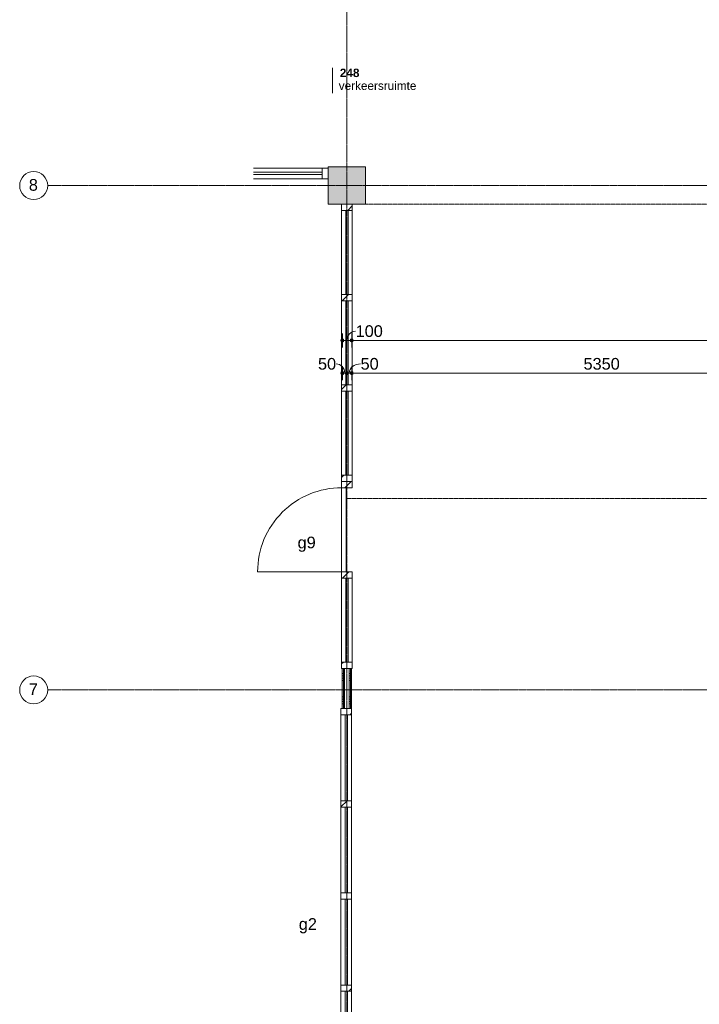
# Model space of a CAD drawing. Header units: millimetres. Extents: x 23523 to 72739, y 19604 to 59318.
# Tile 2 of 44: x 23523 to 30800, y 29034 to 39576. Entities that reach past the tile are written whole.
import ezdxf

# ---------------------------------------------------------------- set-up
doc = ezdxf.new("R2010")
doc.units = ezdxf.units.MM
doc.linetypes.add('Dash', pattern=[6.35, 3.175, -3.175])
doc.linetypes.add('stramien', pattern=[22.225, 12.7, -3.175, 3.175, -3.175])
doc.layers.add('00_Algemeen', color=7, linetype='Continuous', lineweight=9, true_color=0x00a600)
for name, color, linetype, lineweight in [('00_Algemeen-50', 7, 'Continuous', 9), ('22_Metselwerk', 7, 'Continuous', 18), ('25_Metaalconstructiewerk', 7, 'Continuous', 9), ('30_Kozijnen-ramen-deuren', 7, 'Continuous', 9)]:
    doc.layers.add(name, color=color, linetype=linetype, lineweight=lineweight)
doc.styles.add('Arial', font='arial.ttf', dxfattribs={"height": 125})
doc.styles.add('Arial_5', font='arial.ttf', dxfattribs={"height": 90})
doc.styles.add('Arial_B_1', font='arialbd.ttf', dxfattribs={"height": 90})
doc.dimstyles.new('00_AEE_maatvoering_2_5mm', dxfattribs={"dimscale": 304.8, "dimtxt": 127.532425, "dimasz": 0.459318, "dimexe": 0.246063, "dimexo": 0.0625, "dimgap": 0, "dimtad": 1, "dimdec": 0, "dimzin": 0, "dimdsep": 46, "dimtxsty": 'Arial', "dimblk1": 'DOTSMALL', "dimblk2": 'DOTSMALL', "dimsah": 1, "dimcen": 0.09, "dimdle": 0.246063, "dimazin": 0, "dimtfac": 1, "dimtdec": 4, "dimtix": 1, "dimtmove": 0, "dimatfit": 3, "dimfxl": 0.246063, "dimfxlon": 1, "dimtvp": 1, "dimtolj": 1, "dimtzin": 0, "dimarcsym": 2})
doc.dimstyles.new('00_AEE_maatvoering_2_5mm_1', dxfattribs={"dimscale": 304.8, "dimtxt": 127.532425, "dimasz": 0.459318, "dimexe": 0.246063, "dimexo": 0.0625, "dimgap": 0, "dimtad": 1, "dimdec": 0, "dimzin": 0, "dimdsep": 46, "dimtxsty": 'Arial', "dimblk1": 'DOTSMALL', "dimblk2": 'DOTSMALL', "dimsah": 1, "dimcen": 0.09, "dimdle": 0.246063, "dimazin": 0, "dimtfac": 1, "dimtdec": 4, "dimtix": 1, "dimtmove": 1, "dimatfit": 3, "dimfxl": 0.246063, "dimfxlon": 1, "dimtvp": 1, "dimtolj": 1, "dimtzin": 0, "dimarcsym": 2})
pattern_1 = [(180, (27077.54, 32500), (4e-13, -250), []), (180, (27077.54, 32525), (4e-13, -250), []), (180, (27077.54, 32550), (4e-13, -250), []), (180, (27077.54, 32575), (4e-13, -250), [])]

# ---------------------------------------------------------------- blocks, each defined once
blk = doc.blocks.new('Direct Shape - 2410-10368 v1 - IFC-model constructie _zonder onderbouw_ _MM21228_-1202367-02 tweede verdieping - B')
at = {"layer": '25_Metaalconstructiewerk'}
blk.add_hatch(color=256, dxfattribs=at).paths.add_polyline_path([(32600, 37600), (32600, 38000), (32200, 38000), (32200, 37600)])
for p, q in [((32600, 38000), (32200, 38000)), ((32200, 38000), (32200, 37600)), ((32600, 37600), (32600, 38000)), ((32200, 37600), (32600, 37600))]:
    blk.add_line(p, q, dxfattribs=at)
blk = doc.blocks.new('Direct Shape - NLRS_28_SC_TLB_kolom vierkant prefab_gen_AT_kolom vierkant_gen_lxb 400x400_800390-1202368-02 tweede verdieping - B')
blk.add_blockref('Direct Shape - 2410-10368 v1 - IFC-model constructie _zonder onderbouw_ _MM21228_-1202367-02 tweede verdieping - B', (0, 0))
blk = doc.blocks.new('2410-10368 v1 - IFC-model constructie _zonder onderbouw_ _MM21228__ifc-1-02 tweede verdieping - B')
at = {"layer": '25_Metaalconstructiewerk', "lineweight": 9}
blk.add_blockref('Direct Shape - NLRS_28_SC_TLB_kolom vierkant prefab_gen_AT_kolom vierkant_gen_lxb 400x400_800390-1202368-02 tweede verdieping - B', (0, 0), dxfattribs=at)
blk = doc.blocks.new('Rectangular Mullion - 31_AEE_hout_lariks_BxD_67x114mm-1805879-02 tweede verdieping - B')
at = {"layer": '30_Kozijnen-ramen-deuren', "true_color": 0xc0c0c0}
h = blk.add_hatch(dxfattribs=at)
h.set_pattern_fill('FP_62', color=9, style=0, pattern_type=2)
h.set_pattern_definition([(45, (-37600, -32400), (-106.066, 106.066), [])])
h.paths.add_polyline_path([(-67, 57), (0, 57), (0, -57), (-67, -57)])
at = {"layer": '30_Kozijnen-ramen-deuren'}
for p, q in [((-67, 57), (0, 57)), ((-67, -57), (-67, 57)), ((0, 57), (0, -57)), ((0, -57), (-67, -57))]:
    blk.add_line(p, q, dxfattribs=at)
blk = doc.blocks.new('System Panel - 32_AEE_glas-1933595-02 tweede verdieping - B')
at = {"layer": '30_Kozijnen-ramen-deuren'}
for p, q in [((450, 12.5), (-450, 12.5)), ((-450, 12.5), (-450, -12.5)), ((450, -12.5), (450, 12.5)), ((-450, -12.5), (450, -12.5))]:
    blk.add_line(p, q, dxfattribs=at)
blk = doc.blocks.new('Rectangular Mullion - 31_AEE_hout_lariks_BxD_67x114mm-1805877-02 tweede verdieping - B')
at = {"layer": '30_Kozijnen-ramen-deuren', "true_color": 0xc0c0c0}
h = blk.add_hatch(dxfattribs=at)
h.set_pattern_fill('FP_63', color=9, style=0, pattern_type=2)
h.set_pattern_definition([(45, (-36599.5, -32400), (-106.066, 106.066), [])])
h.paths.add_polyline_path([(-33.5, 57), (33.5, 57), (33.5, -57), (-33.5, -57)])
at = {"layer": '30_Kozijnen-ramen-deuren'}
for p, q in [((-33.5, 57), (33.5, 57)), ((-33.5, -57), (-33.5, 57)), ((33.5, 57), (33.5, -57)), ((33.5, -57), (-33.5, -57))]:
    blk.add_line(p, q, dxfattribs=at)
blk = doc.blocks.new('Rectangular Mullion - 31_AEE_hout_lariks_BxD_67x114mm-V18-02 tweede verdieping - B')
at = {"layer": '30_Kozijnen-ramen-deuren', "true_color": 0xc0c0c0}
h = blk.add_hatch(dxfattribs=at)
h.set_pattern_fill('FP_64', color=9, style=0, pattern_type=2)
h.set_pattern_definition([(45, (-35632.5, -32400), (-106.066, 106.066), [])])
h.paths.add_polyline_path([(-33.5, 57), (33.5, 57), (33.5, -57), (-33.5, -57)])
at = {"layer": '30_Kozijnen-ramen-deuren'}
for p, q in [((-33.5, 57), (33.5, 57)), ((-33.5, -57), (-33.5, 57)), ((33.5, 57), (33.5, -57)), ((33.5, -57), (-33.5, -57))]:
    blk.add_line(p, q, dxfattribs=at)
blk = doc.blocks.new('Rectangular Mullion - 31_AEE_hout_lariks_BxD_67x114mm-4869962-02 tweede verdieping - B')
at = {"layer": '30_Kozijnen-ramen-deuren', "true_color": 0xc0c0c0}
h = blk.add_hatch(dxfattribs=at)
h.set_pattern_fill('FP_65', color=9, style=0, pattern_type=2)
h.set_pattern_definition([(45, (-34598.5, -32400), (-106.066, 106.066), [])])
h.paths.add_polyline_path([(-33.5, 57), (33.5, 57), (33.5, -57), (-33.5, -57)])
at = {"layer": '30_Kozijnen-ramen-deuren'}
for p, q in [((-33.5, 57), (33.5, 57)), ((-33.5, -57), (-33.5, 57)), ((33.5, 57), (33.5, -57)), ((33.5, -57), (-33.5, -57))]:
    blk.add_line(p, q, dxfattribs=at)
blk = doc.blocks.new('31_AEE_VO_Vliesgevel Paneel - Deur Paneel dicht-5205788-02 tweede verdieping - B')
at = {"layer": '30_Kozijnen-ramen-deuren'}
for p, q in [((450, 57), (-450, 57)), ((-450, 7), (450, 7))]:
    blk.add_line(p, q, dxfattribs=at)
blk = doc.blocks.new('Rectangular Mullion - 31_AEE_hout_lariks_BxD_67x114mm-V19-02 tweede verdieping - B')
at = {"layer": '30_Kozijnen-ramen-deuren', "true_color": 0xc0c0c0}
h = blk.add_hatch(dxfattribs=at)
h.set_pattern_fill('FP_66', color=9, style=0, pattern_type=2)
h.set_pattern_definition([(45, (-33631.5, -32400), (-106.066, 106.066), [])])
h.paths.add_polyline_path([(-33.5, 57), (33.5, 57), (33.5, -57), (-33.5, -57)])
at = {"layer": '30_Kozijnen-ramen-deuren'}
for p, q in [((-33.5, 57), (33.5, 57)), ((-33.5, -57), (-33.5, 57)), ((33.5, 57), (33.5, -57)), ((33.5, -57), (-33.5, -57))]:
    blk.add_line(p, q, dxfattribs=at)
blk = doc.blocks.new('Rectangular Mullion - 31_AEE_hout_lariks_BxD_67x114mm-1276831-02 tweede verdieping - B')
at = {"layer": '30_Kozijnen-ramen-deuren'}
for p, q in [((32343, 36566), (32343, 35666)), ((32457, 36566), (32457, 35666))]:
    blk.add_line(p, q, dxfattribs=at)
blk = doc.blocks.new('Rectangular Mullion - 31_AEE_hout_lariks_BxD_67x114mm-1276975-02 tweede verdieping - B')
at = {"layer": '30_Kozijnen-ramen-deuren'}
for p, q in [((32343, 37533), (32343, 36633)), ((32457, 37533), (32457, 36633))]:
    blk.add_line(p, q, dxfattribs=at)
blk = doc.blocks.new('Rectangular Mullion - 31_AEE_hout_lariks_BxD_67x114mm-V20-02 tweede verdieping - B')
at = {"layer": '30_Kozijnen-ramen-deuren', "true_color": 0xc0c0c0}
h = blk.add_hatch(dxfattribs=at)
h.set_pattern_fill('FP_71', color=9, style=0, pattern_type=2)
h.set_pattern_definition([(315, (-32200, 37930), (106.066, 106.066), [])])
h.paths.add_polyline_path([(0, 57), (0, -57), (-67, -57), (-67, 57)])
at = {"layer": '30_Kozijnen-ramen-deuren'}
for p, q in [((-67, 57), (0, 57)), ((-67, -57), (-67, 57)), ((0, 57), (0, -57)), ((0, -57), (-67, -57))]:
    blk.add_line(p, q, dxfattribs=at)
blk = doc.blocks.new('System Panel - 32_AEE_glas-1840482-02 tweede verdieping - B')
at = {"layer": '30_Kozijnen-ramen-deuren'}
for p, q in [((450, 13), (-284, 13)), ((450, -13), (450, 13)), ((-284, -13), (450, -13))]:
    blk.add_line(p, q, dxfattribs=at)
blk = doc.blocks.new('Rectangular Mullion - 31_AEE_hout_lariks_BxD_67x114mm-4869921-02 tweede verdieping - B')
at = {"layer": '30_Kozijnen-ramen-deuren'}
for p, q in [((32343, 33598), (32343, 32698)), ((32457, 33598), (32457, 32698))]:
    blk.add_line(p, q, dxfattribs=at)
blk = doc.blocks.new('Rectangular Mullion - 31_AEE_hout_lariks_BxD_67x114mm-1805880-02 tweede verdieping - B')
at = {"layer": '30_Kozijnen-ramen-deuren', "true_color": 0xc0c0c0}
h = blk.add_hatch(dxfattribs=at)
h.set_pattern_fill('FP_163', color=9, style=0, pattern_type=2)
h.set_pattern_definition([(135, (32631, -32400), (-106.066, -106.066), [])])
h.paths.add_polyline_path([(0, 57), (-67, 57), (-67, -57), (0, -57)])
at = {"layer": '30_Kozijnen-ramen-deuren'}
for p, q in [((0, 57), (-67, 57)), ((-67, 57), (-67, -57)), ((0, -57), (0, 57)), ((-67, -57), (0, -57))]:
    blk.add_line(p, q, dxfattribs=at)
blk = doc.blocks.new('Rectangular Mullion - 31_AEE_hout_lariks_BxD_67x114mm-V78-02 tweede verdieping - B')
at = {"layer": '30_Kozijnen-ramen-deuren', "true_color": 0xc0c0c0}
h = blk.add_hatch(dxfattribs=at)
h.set_pattern_fill('FP_164', color=9, style=0, pattern_type=2)
h.set_pattern_definition([(45, (-32200, -32393), (-106.066, 106.066), [])])
h.paths.add_polyline_path([(-67, 57), (0, 57), (0, -57), (-67, -57)])
at = {"layer": '30_Kozijnen-ramen-deuren'}
for p, q in [((-67, 57), (0, 57)), ((-67, -57), (-67, 57)), ((0, 57), (0, -57)), ((0, -57), (-67, -57))]:
    blk.add_line(p, q, dxfattribs=at)
blk = doc.blocks.new('System Panel - 32_AEE_glas-V55-02 tweede verdieping - B')
at = {"layer": '30_Kozijnen-ramen-deuren'}
for p, q in [((459.8, 12.5), (-459.8, 12.5)), ((-459.8, 12.5), (-459.8, -12.5)), ((459.8, -12.5), (459.8, 12.5)), ((-459.8, -12.5), (459.8, -12.5))]:
    blk.add_line(p, q, dxfattribs=at)
blk = doc.blocks.new('Rectangular Mullion - 31_AEE_hout_lariks_BxD_67x114mm-1289497-02 tweede verdieping - B')
at = {"layer": '30_Kozijnen-ramen-deuren'}
for p, q in [((32336, 29173), (32336, 28254)), ((32450, 29173), (32450, 28254))]:
    blk.add_line(p, q, dxfattribs=at)
blk = doc.blocks.new('Rectangular Mullion - 31_AEE_hout_lariks_BxD_67x114mm-V81-02 tweede verdieping - B')
at = {"layer": '30_Kozijnen-ramen-deuren', "true_color": 0xc0c0c0}
h = blk.add_hatch(dxfattribs=at)
h.set_pattern_fill('FP_167', color=9, style=0, pattern_type=2)
h.set_pattern_definition([(45, (-29206.7, -32393), (-106.066, 106.066), [])])
h.paths.add_polyline_path([(-33.5, 57), (33.5, 57), (33.5, -57), (-33.5, -57)])
at = {"layer": '30_Kozijnen-ramen-deuren'}
for p, q in [((-33.5, 57), (33.5, 57)), ((-33.5, -57), (-33.5, 57)), ((33.5, 57), (33.5, -57)), ((33.5, -57), (-33.5, -57))]:
    blk.add_line(p, q, dxfattribs=at)
blk = doc.blocks.new('Rectangular Mullion - 31_AEE_hout_lariks_BxD_67x114mm-V82-02 tweede verdieping - B')
at = {"layer": '30_Kozijnen-ramen-deuren', "true_color": 0xc0c0c0}
h = blk.add_hatch(dxfattribs=at)
h.set_pattern_fill('FP_168', color=9, style=0, pattern_type=2)
h.set_pattern_definition([(45, (-30193.3, -32393), (-106.066, 106.066), [])])
h.paths.add_polyline_path([(-33.5, 57), (33.5, 57), (33.5, -57), (-33.5, -57)])
at = {"layer": '30_Kozijnen-ramen-deuren'}
for p, q in [((-33.5, 57), (33.5, 57)), ((-33.5, -57), (-33.5, 57)), ((33.5, 57), (33.5, -57)), ((33.5, -57), (-33.5, -57))]:
    blk.add_line(p, q, dxfattribs=at)
blk = doc.blocks.new('Rectangular Mullion - 31_AEE_hout_lariks_BxD_67x114mm-1289524-02 tweede verdieping - B')
at = {"layer": '30_Kozijnen-ramen-deuren'}
for p, q in [((32336, 32133), (32336, 31213)), ((32450, 32133), (32450, 31213))]:
    blk.add_line(p, q, dxfattribs=at)
blk = doc.blocks.new('Rectangular Mullion - 31_AEE_hout_lariks_BxD_67x114mm-V83-02 tweede verdieping - B')
at = {"layer": '30_Kozijnen-ramen-deuren', "true_color": 0xc0c0c0}
h = blk.add_hatch(dxfattribs=at)
h.set_pattern_fill('FP_169', color=9, style=0, pattern_type=2)
h.set_pattern_definition([(45, (-31179.9, -32393), (-106.066, 106.066), [])])
h.paths.add_polyline_path([(-33.5, 57), (33.5, 57), (33.5, -57), (-33.5, -57)])
at = {"layer": '30_Kozijnen-ramen-deuren'}
for p, q in [((-33.5, 57), (33.5, 57)), ((-33.5, -57), (-33.5, 57)), ((33.5, 57), (33.5, -57)), ((33.5, -57), (-33.5, -57))]:
    blk.add_line(p, q, dxfattribs=at)
blk = doc.blocks.new('30_AEE_VO_draairichting - 30_AEE_VO_draairichting-8195371-02 tweede verdieping - B')
at = {"layer": '30_Kozijnen-ramen-deuren'}
blk.add_line((-450, 900), (-450, 0), dxfattribs=at)
blk.add_arc((-450, 0), 900, 360, 90, dxfattribs=at)
blk = doc.blocks.new('Rectangular Mullion - 31_AEE_hout_lariks_BxD_67x114mm-1183547-02 tweede verdieping - B')
at = {"layer": '30_Kozijnen-ramen-deuren'}
for p, q in [((32133, 37987), (31399, 37987)), ((32133, 37873), (31399, 37873))]:
    blk.add_line(p, q, dxfattribs=at)
blk = doc.blocks.new('Rectangular Mullion - 31_AEE_hout_lariks_BxD_67x114mm-V87-02 tweede verdieping - B')
at = {"layer": '30_Kozijnen-ramen-deuren', "true_color": 0xc0c0c0}
h = blk.add_hatch(dxfattribs=at)
h.set_pattern_fill('FP_176', color=9, style=0, pattern_type=2)
h.set_pattern_definition([(45, (-34665.5, -32400), (-106.066, 106.066), [])])
h.paths.add_polyline_path([(-33.5, 57), (33.5, 57), (33.5, -57), (-33.5, -57)])
at = {"layer": '30_Kozijnen-ramen-deuren'}
for p, q in [((-33.5, 57), (33.5, 57)), ((-33.5, -57), (-33.5, 57)), ((33.5, 57), (33.5, -57)), ((33.5, -57), (-33.5, -57))]:
    blk.add_line(p, q, dxfattribs=at)
blk = doc.blocks.new('Grid - 3 mm-485849-02 tweede verdieping - B')
at = {"layer": '00_Algemeen', "color": 7}
blk.add_circle((0, 0), 3, dxfattribs=at)
blk = doc.blocks.new('00_AEE_tag_ruimte_klein - Naam _ nummer-752176-02 tweede verdieping - B')
at = {"layer": '00_Algemeen', "color": 7}
for p, q in [((-8.06, 7.17), (-8.06, 4.25)), ((-8.06, 4.47), (-8.06, 1.72))]:
    blk.add_line(p, q, dxfattribs=at)
blk = doc.blocks.new('DIMBLOCK175-02 tweede verdieping - B')
at = {"layer": '00_Algemeen-50', "transparency": 16777216}
h = blk.add_hatch(color=256, dxfattribs=at)
edge = h.paths.add_edge_path()
edge.add_arc((26978, 36142), 17.5, 0, 360)
h = blk.add_hatch(color=256, dxfattribs=at)
edge = h.paths.add_edge_path()
edge.add_arc((27078, 36142), 17.5, 0, 360)
for p, q in [((26978, 36142), (26978, 36217)), ((27078, 36142), (27078, 36217)), ((26978, 36142), (27078, 36142)), ((26978, 36142), (26978, 36067)), ((27078, 36142), (27078, 36067))]:
    blk.add_line(p, q, dxfattribs=at)
for centre in [(26978, 36142), (27078, 36142)]:
    blk.add_circle(centre, 17.5, dxfattribs=at)
blk.add_ellipse((27120, 36142), major_axis=(0, 98.1), ratio=0.944187, start_param=0, end_param=1.570796, dxfattribs=at)
at = {"layer": '00_Algemeen-50', "color": 0, "transparency": 16777216, "insert": (27120, 36304), "char_height": 125, "width": 346.1, "attachment_point": 1, "line_spacing_factor": 0.941778, "style": 'Arial'}
blk.add_mtext('100', dxfattribs=at)
blk = doc.blocks.new('_DotSmall')
at = {"color": 0, "linetype": 'ByBlock', "const_width": 0.5}
blk.add_lwpolyline([(-0.0625, 0, 1), (0.0625, 0, 1)], format="xyb", close=True, dxfattribs=at)
blk = doc.blocks.new('DIMBLOCK176-02 tweede verdieping - B')
at = {"layer": '00_Algemeen-50', "transparency": 16777216}
h = blk.add_hatch(color=256, dxfattribs=at)
edge = h.paths.add_edge_path()
edge.add_arc((27078, 36142), 17.5, 0, 360)
h = blk.add_hatch(color=256, dxfattribs=at)
edge = h.paths.add_edge_path()
edge.add_arc((37678, 36142), 17.5, 0, 360)
for p, q in [((27078, 36142), (27078, 36217)), ((37678, 36142), (37678, 36217)), ((27078, 36142), (37678, 36142)), ((27078, 36142), (27078, 36067)), ((37678, 36142), (37678, 36067))]:
    blk.add_line(p, q, dxfattribs=at)
for centre in [(27078, 36142), (37678, 36142)]:
    blk.add_circle(centre, 17.5, dxfattribs=at)
at = {"layer": '00_Algemeen-50', "color": 0, "transparency": 16777216, "insert": (32137, 36304), "char_height": 125, "width": 576.84, "attachment_point": 1, "line_spacing_factor": 0.941778, "style": 'Arial'}
blk.add_mtext('10600', dxfattribs=at)
blk = doc.blocks.new('DIMBLOCK181-02 tweede verdieping - B')
at = {"layer": '00_Algemeen-50', "transparency": 16777216}
h = blk.add_hatch(color=256, dxfattribs=at)
edge = h.paths.add_edge_path()
edge.add_arc((26978, 35792), 17.5, 0, 360)
h = blk.add_hatch(color=256, dxfattribs=at)
edge = h.paths.add_edge_path()
edge.add_arc((27027, 35792), 17.5, 0, 360)
for p, q in [((26978, 35792), (26978, 35867)), ((27027, 35792), (27027, 35867)), ((26978, 35792), (27027, 35792)), ((26978, 35792), (26978, 35717)), ((27027, 35792), (27027, 35717))]:
    blk.add_line(p, q, dxfattribs=at)
for centre in [(26978, 35792), (27027, 35792)]:
    blk.add_circle(centre, 17.5, dxfattribs=at)
blk.add_ellipse((26910, 35792), major_axis=(0, 98.1), ratio=0.947497, start_param=4.712389, end_param=6.283185, dxfattribs=at)
at = {"layer": '00_Algemeen-50', "color": 0, "transparency": 16777216, "insert": (26717, 35954), "char_height": 125, "width": 230.74, "attachment_point": 1, "line_spacing_factor": 0.941778, "style": 'Arial'}
blk.add_mtext('50', dxfattribs=at)
blk = doc.blocks.new('DIMBLOCK182-02 tweede verdieping - B')
at = {"layer": '00_Algemeen-50', "transparency": 16777216}
h = blk.add_hatch(color=256, dxfattribs=at)
edge = h.paths.add_edge_path()
edge.add_arc((27027, 35792), 17.5, 0, 360)
h = blk.add_hatch(color=256, dxfattribs=at)
edge = h.paths.add_edge_path()
edge.add_arc((27078, 35792), 17.5, 0, 360)
for p, q in [((27027, 35792), (27027, 35867)), ((27078, 35792), (27078, 35867)), ((27027, 35792), (27078, 35792)), ((27027, 35792), (27027, 35717)), ((27078, 35792), (27078, 35717))]:
    blk.add_line(p, q, dxfattribs=at)
for centre in [(27027, 35792), (27078, 35792)]:
    blk.add_circle(centre, 17.5, dxfattribs=at)
blk.add_ellipse((27173, 35792), major_axis=(121, 0), ratio=0.81385, start_param=1.570796, end_param=3.141593, dxfattribs=at)
at = {"layer": '00_Algemeen-50', "color": 0, "transparency": 16777216, "insert": (27173, 35954), "char_height": 125, "width": 230.74, "attachment_point": 1, "line_spacing_factor": 0.941778, "style": 'Arial'}
blk.add_mtext('50', dxfattribs=at)
blk = doc.blocks.new('DIMBLOCK183-02 tweede verdieping - B')
at = {"layer": '00_Algemeen-50', "transparency": 16777216}
h = blk.add_hatch(color=256, dxfattribs=at)
edge = h.paths.add_edge_path()
edge.add_arc((27078, 35792), 17.5, 0, 360)
h = blk.add_hatch(color=256, dxfattribs=at)
edge = h.paths.add_edge_path()
edge.add_arc((32428, 35792), 17.5, 0, 360)
for p, q in [((27078, 35792), (27078, 35867)), ((32428, 35792), (32428, 35867)), ((27078, 35792), (32428, 35792)), ((27078, 35792), (27078, 35717)), ((32428, 35792), (32428, 35717))]:
    blk.add_line(p, q, dxfattribs=at)
for centre in [(27078, 35792), (32428, 35792)]:
    blk.add_circle(centre, 17.5, dxfattribs=at)
at = {"layer": '00_Algemeen-50', "color": 0, "transparency": 16777216, "insert": (29560, 35954), "char_height": 125, "width": 461.47, "attachment_point": 1, "line_spacing_factor": 0.941778, "style": 'Arial'}
blk.add_mtext('5350', dxfattribs=at)

msp = doc.modelspace()

# ---------------------------------------------------------------- hatches: boundary and pattern name
at = {"layer": '22_Metselwerk', "lineweight": 9}
h = msp.add_hatch(dxfattribs=at)
h.set_pattern_fill('FP_37', color=256, angle=90, style=0, pattern_type=2)
h.set_pattern_definition(pattern_1)
h.paths.add_polyline_path([(26990, 32200), (26990, 32631), (26977.5, 32631), (26977.5, 32200)])
h = msp.add_hatch(dxfattribs=at)
h.set_pattern_fill('FP_37', color=256, angle=90, style=0, pattern_type=2)
h.set_pattern_definition(pattern_1)
h.paths.add_polyline_path([(27002.5, 32200), (27002.5, 32631), (26990, 32631), (26990, 32200)])
h = msp.add_hatch(dxfattribs=at)
h.set_pattern_fill('FP_37', color=256, angle=90, style=0, pattern_type=2)
h.set_pattern_definition(pattern_1)
h.paths.add_polyline_path([(27065, 32200), (27065, 32631), (27052.5, 32631), (27052.5, 32200)])
h = msp.add_hatch(dxfattribs=at)
h.set_pattern_fill('FP_37', color=256, angle=90, style=0, pattern_type=2)
h.set_pattern_definition(pattern_1)
h.paths.add_polyline_path([(27077.5, 32200), (27077.5, 32631), (27065, 32631), (27065, 32200)])

# ---------------------------------------------------------------- linework, layer by layer
at = {"layer": '00_Algemeen', "color": 150, "linetype": 'stramien', "true_color": 0x0080ff}
for p, q in [((27027.5, 20667.9), (27027.5, 59018.3)), ((72439, 37800), (23823.4, 37800)), ((72439, 32400), (23823.4, 32400))]:
    msp.add_line(p, q, dxfattribs=at)
at = {"layer": '00_Algemeen', "color": 7, "linetype": 'Dash'}
for p, q in [((27227.5, 37600), (32227.5, 37600)), ((37637.5, 34450.6), (27027.5, 34450.6))]:
    msp.add_line(p, q, dxfattribs=at)
at = {"layer": '22_Metselwerk', "lineweight": 9}
for p, q in [((26977.5, 32631), (26977.5, 32200)), ((27002.5, 32631), (26977.5, 32631)), ((26990, 32200), (26990, 32631)), ((27077.5, 32631), (27052.5, 32631)), ((27065, 32200), (27065, 32631)), ((27077.5, 32200), (27077.5, 32631)), ((26977.5, 32200), (27002.5, 32200)), ((27052.5, 32200), (27077.5, 32200))]:
    msp.add_line(p, q, dxfattribs=at)
at = {"layer": '22_Metselwerk'}
for p, q in [((27052.5, 32631), (27002.5, 32631)), ((27002.5, 32200), (27002.5, 32631)), ((27052.5, 32200), (27052.5, 32631)), ((27002.5, 32200), (27052.5, 32200))]:
    msp.add_line(p, q, dxfattribs=at)

# ---------------------------------------------------------------- block references
at = {"lineweight": 5}
msp.add_blockref('2410-10368 v1 - IFC-model constructie _zonder onderbouw_ _MM21228__ifc-1-02 tweede verdieping - B', (-5372.5, 0), dxfattribs=at)
at = {"layer": '00_Algemeen', "color": 7, "xscale": 49.99999999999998, "yscale": 49.99999999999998, "zscale": 49.99999999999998}
msp.add_blockref('00_AEE_tag_ruimte_klein - Naam _ nummer-752176-02 tweede verdieping - B', (27275.7, 38701.6), dxfattribs=at)
at = {"layer": '00_Algemeen', "color": 7, "xscale": 49.99999999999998, "yscale": 49.99999999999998, "zscale": 49.99999999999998, "rotation": 90}
for p in [(23673.4, 37800), (23673.4, 32400)]:
    msp.add_blockref('Grid - 3 mm-485849-02 tweede verdieping - B', p, dxfattribs=at)
at = {"layer": '30_Kozijnen-ramen-deuren'}
for name, p in [('Rectangular Mullion - 31_AEE_hout_lariks_BxD_67x114mm-1183547-02 tweede verdieping - B', (-5372.5, 0)), ('System Panel - 32_AEE_glas-1840482-02 tweede verdieping - B', (26310.8, 37930)), ('Rectangular Mullion - 31_AEE_hout_lariks_BxD_67x114mm-1276975-02 tweede verdieping - B', (-5372.5, 0)), ('Rectangular Mullion - 31_AEE_hout_lariks_BxD_67x114mm-1276831-02 tweede verdieping - B', (-5372.5, 0)), ('Rectangular Mullion - 31_AEE_hout_lariks_BxD_67x114mm-1276831-02 tweede verdieping - B', (-5372.5, -967)), ('Rectangular Mullion - 31_AEE_hout_lariks_BxD_67x114mm-4869921-02 tweede verdieping - B', (-5372.5, 0)), ('Rectangular Mullion - 31_AEE_hout_lariks_BxD_67x114mm-1289524-02 tweede verdieping - B', (-5372.5, 0)), ('Rectangular Mullion - 31_AEE_hout_lariks_BxD_67x114mm-1289497-02 tweede verdieping - B', (-5372.5, 1973.2)), ('Rectangular Mullion - 31_AEE_hout_lariks_BxD_67x114mm-1289497-02 tweede verdieping - B', (-5372.5, 986.6)), ('Rectangular Mullion - 31_AEE_hout_lariks_BxD_67x114mm-1289497-02 tweede verdieping - B', (-5372.5, 0))]:
    msp.add_blockref(name, p, dxfattribs=at)
at = {"layer": '30_Kozijnen-ramen-deuren', "extrusion": (0, 0, -1)}
for name, p, rotation in [('Rectangular Mullion - 31_AEE_hout_lariks_BxD_67x114mm-V20-02 tweede verdieping - B', (-26827.5, 37930), 180), ('Rectangular Mullion - 31_AEE_hout_lariks_BxD_67x114mm-1805879-02 tweede verdieping - B', (-27027.5, 37600), 90.0000000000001), ('Rectangular Mullion - 31_AEE_hout_lariks_BxD_67x114mm-1805877-02 tweede verdieping - B', (-27027.5, 36599.5), 90.0000000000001), ('Rectangular Mullion - 31_AEE_hout_lariks_BxD_67x114mm-V18-02 tweede verdieping - B', (-27027.5, 35632.5), 90.0000000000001), ('Rectangular Mullion - 31_AEE_hout_lariks_BxD_67x114mm-V87-02 tweede verdieping - B', (-27027.5, 34665.5), 90.0000000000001), ('Rectangular Mullion - 31_AEE_hout_lariks_BxD_67x114mm-4869962-02 tweede verdieping - B', (-27027.5, 34598.5), 90.0000000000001), ('Rectangular Mullion - 31_AEE_hout_lariks_BxD_67x114mm-V19-02 tweede verdieping - B', (-27027.5, 33631.5), 90.0000000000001), ('Rectangular Mullion - 31_AEE_hout_lariks_BxD_67x114mm-V78-02 tweede verdieping - B', (-27020.5, 32200), 90.0000000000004), ('Rectangular Mullion - 31_AEE_hout_lariks_BxD_67x114mm-V83-02 tweede verdieping - B', (-27020.5, 31179.9), 90.0000000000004), ('Rectangular Mullion - 31_AEE_hout_lariks_BxD_67x114mm-V82-02 tweede verdieping - B', (-27020.5, 30193.3), 90.0000000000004), ('Rectangular Mullion - 31_AEE_hout_lariks_BxD_67x114mm-V81-02 tweede verdieping - B', (-27020.5, 29206.7), 90.0000000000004)]:
    msp.add_blockref(name, p, dxfattribs=dict(at, rotation=rotation))
at = {"layer": '30_Kozijnen-ramen-deuren'}
for name, p, rotation in [('System Panel - 32_AEE_glas-1933595-02 tweede verdieping - B', (27027.5, 37083), 89.9999999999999), ('System Panel - 32_AEE_glas-1933595-02 tweede verdieping - B', (27027.5, 36116), 89.9999999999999), ('System Panel - 32_AEE_glas-1933595-02 tweede verdieping - B', (27027.5, 35149), 89.9999999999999), ('30_AEE_VO_draairichting - 30_AEE_VO_draairichting-8195371-02 tweede verdieping - B', (26970.5, 34115), 89.9999999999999), ('31_AEE_VO_Vliesgevel Paneel - Deur Paneel dicht-5205788-02 tweede verdieping - B', (27027.5, 34115), 89.9999999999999), ('System Panel - 32_AEE_glas-1933595-02 tweede verdieping - B', (27027.5, 33148), 89.9999999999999), ('Rectangular Mullion - 31_AEE_hout_lariks_BxD_67x114mm-1805880-02 tweede verdieping - B', (27027.5, 32631), 269.9999999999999), ('System Panel - 32_AEE_glas-V55-02 tweede verdieping - B', (27020.5, 31673.2), 89.99999999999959), ('System Panel - 32_AEE_glas-V55-02 tweede verdieping - B', (27020.5, 30686.6), 89.99999999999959), ('System Panel - 32_AEE_glas-V55-02 tweede verdieping - B', (27020.5, 29700), 89.99999999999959), ('System Panel - 32_AEE_glas-V55-02 tweede verdieping - B', (27020.5, 28713.4), 89.99999999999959)]:
    msp.add_blockref(name, p, dxfattribs=dict(at, rotation=rotation))

# ---------------------------------------------------------------- texts
at = {"layer": '00_Algemeen', "color": 7, "attachment_point": 1}
for s, insert, char_height, width, style in [('248', (26951.4, 39051.6), 90, 252.532, 'Arial_B_1'), ('verkeersruimte', (26939.4, 38913.8), 90, 958.017, 'Arial_5'), ('8', (23621, 37869.3), 125, 116.245, 'Arial'), ('7', (23621, 32469.3), 125, 116.245, 'Arial')]:
    msp.add_mtext(s, dxfattribs=dict(at, insert=insert, char_height=char_height, width=width, style=style))
at = {"layer": '00_Algemeen', "color": 7, "insert": (26511.7, 29956.2), "char_height": 125, "width": 236.498, "attachment_point": 1, "style": 'Arial', "bg_fill": 3, "box_fill_scale": 1.25, "bg_fill_color": 256, "bg_fill_true_color": 13158600, "bg_fill_transparency": 0}
msp.add_mtext('g2', dxfattribs=at)

# ---------------------------------------------------------------- dimensions: what is measured, and where the dimension line sits
at = {"layer": '00_Algemeen', "color": 7}
for base, p1, p2, override, picture, middle in [((27077.5, 36141.5), (26977.5, 36216.5), (27077.5, 36216.5), {"dimpost": '<>', "dimfxl": 100}, 'DIMBLOCK175-02 tweede verdieping - B', (27293.2, 36220.5)), ((27027.5, 35791.5), (26977.5, 35866.5), (27027.5, 35866.5), {"dimpost": '<>', "dimfxl": 49.952789}, 'DIMBLOCK181-02 tweede verdieping - B', (26832.7, 35870.5)), ((27077.5, 35791.5), (27027.5, 35866.5), (27077.5, 35866.5), {"dimpost": '<>', "dimfxl": 50.047211}, 'DIMBLOCK182-02 tweede verdieping - B', (27288.4, 35870.5))]:
    dim = msp.add_linear_dim(base=base, p1=p1, p2=p2, dimstyle='00_AEE_maatvoering_2_5mm_1', override=override, dxfattribs=at)
    dim.commit()
    dim.dimension.update_dxf_attribs({"geometry": picture, "text_midpoint": middle, "dimtype": 160})
for base, p1, p2, override, picture, middle in [((37677.5, 36141.5), (27077.5, 36216.5), (37677.5, 36216.5), {"dimpost": '<>', "dimfxl": 10600}, 'DIMBLOCK176-02 tweede verdieping - B', (32377.5, 36205.3)), ((32427.5, 35791.5), (27077.5, 35866.5), (32427.5, 35866.5), {"dimpost": '<>', "dimfxl": 5350.000001}, 'DIMBLOCK183-02 tweede verdieping - B', (29752.5, 35855.4))]:
    dim = msp.add_linear_dim(base=base, p1=p1, p2=p2, dimstyle='00_AEE_maatvoering_2_5mm', override=override, dxfattribs=at)
    dim.commit()
    dim.dimension.update_dxf_attribs({"geometry": picture, "text_midpoint": middle})

# ---------------------------------------------------------------- next in the draw order: texts
at = {"layer": '00_Algemeen', "color": 7, "insert": (26498.7, 34040.8), "char_height": 125, "width": 236.498, "attachment_point": 1, "style": 'Arial', "bg_fill": 3, "box_fill_scale": 1.25, "bg_fill_color": 256, "bg_fill_true_color": 13158600, "bg_fill_transparency": 0}
msp.add_mtext('g9', dxfattribs=at)

doc.saveas('drawing.dxf')
